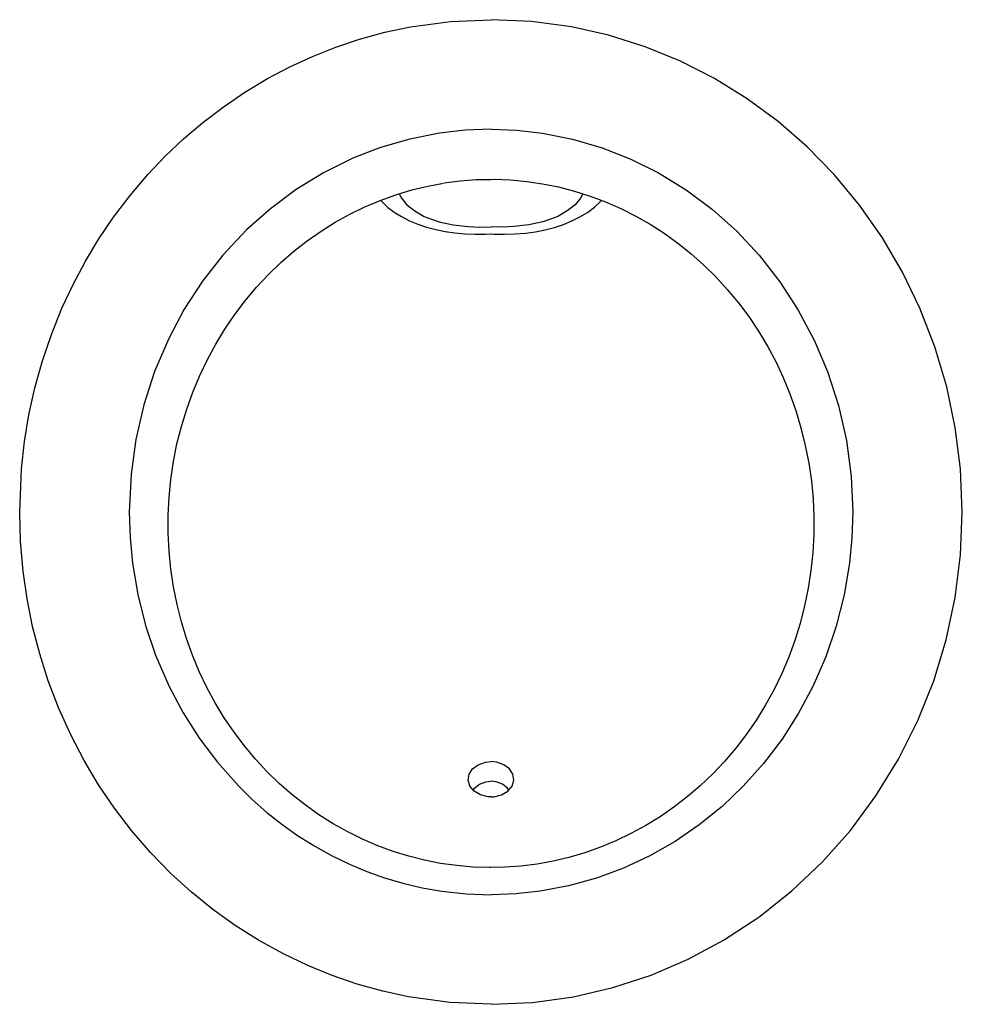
# Model space of a CAD drawing. Header units: millimetres. Extents: x -0.167 to 0.168, y -0.175 to 0.175.
import ezdxf

# ---------------------------------------------------------------- set-up
doc = ezdxf.new("R2010")
doc.units = ezdxf.units.MM
doc.header["$LTSCALE"] = 0.6
doc.layers.add('BLOCKS', color=3, linetype='Continuous')

msp = doc.modelspace()

# ---------------------------------------------------------------- linework, layer by layer
at = {"layer": 'BLOCKS', "linetype": 'Continuous', "flags": 128}
for points in [[(0.00009, -0.17517), (-0.01457, -0.1745), (-0.02924, -0.17247), (-0.0384, -0.17049), (-0.04743, -0.16798), (-0.05638, -0.16492), (-0.06499, -0.16142), (-0.07393, -0.15716), (-0.08259, -0.15236), (-0.09086, -0.14712), (-0.09881, -0.14141), (-0.10648, -0.13518), (-0.11365, -0.12864), (-0.12087, -0.12122), (-0.12764, -0.11339), (-0.13373, -0.10543), (-0.13935, -0.09713), (-0.14453, -0.08846), (-0.14914, -0.07965), (-0.15349, -0.07002), (-0.15727, -0.06015), (-0.16031, -0.05061), (-0.16281, -0.04091), (-0.16479, -0.03101), (-0.1662, -0.02118), (-0.16711, -0.01069), (-0.16741, -0.00017), (-0.16677, 0.01522), (-0.16569, 0.02486), (-0.16411, 0.03442), (-0.162, 0.04396), (-0.15942, 0.05324), (-0.15617, 0.06287), (-0.15238, 0.0723), (-0.14844, 0.08073), (-0.14407, 0.08895), (-0.13924, 0.09698), (-0.13406, 0.10463), (-0.12817, 0.11239), (-0.12186, 0.11981), (-0.11566, 0.12632), (-0.10914, 0.13251), (-0.10229, 0.13834), (-0.09515, 0.14379), (-0.08736, 0.14909), (-0.07929, 0.15393), (-0.07142, 0.15808), (-0.06334, 0.1618), (-0.05507, 0.16507), (-0.04663, 0.16789), (-0.03762, 0.17034), (-0.02849, 0.17227), (-0.01432, 0.17418), (0.00009, 0.17483)], [(0.00009, -0.17517), (0.01481, -0.17449), (0.02941, -0.17247), (0.04333, -0.16922), (0.05696, -0.16475), (0.07016, -0.15911), (0.08276, -0.15236), (0.09525, -0.14417), (0.107, -0.13486), (0.11789, -0.12456), (0.12781, -0.11339), (0.1369, -0.10111), (0.14491, -0.08805), (0.15178, -0.07434), (0.15744, -0.06015), (0.16184, -0.04555), (0.16502, -0.03058), (0.16694, -0.0154), (0.16759, -0.00017), (0.16694, 0.01522), (0.16509, 0.02985), (0.16206, 0.04434), (0.15787, 0.05854), (0.15255, 0.0723), (0.14638, 0.08504), (0.1392, 0.09728), (0.13106, 0.10891), (0.12203, 0.11981), (0.11247, 0.12958), (0.10212, 0.13859), (0.09109, 0.14674), (0.07946, 0.15393), (0.06739, 0.16007), (0.05482, 0.16521), (0.04186, 0.16929), (0.02866, 0.17227), (0.01443, 0.17419), (0.00009, 0.17483)], [(0.00009, 0.13589), (-0.00906, 0.13554), (-0.01821, 0.1345), (-0.02874, 0.13242), (-0.03913, 0.1294), (-0.04906, 0.12555), (-0.05946, 0.12041), (-0.06914, 0.11446), (-0.07833, 0.10763), (-0.08675, 0.10014), (-0.09517, 0.09118), (-0.10245, 0.08187), (-0.10895, 0.07189), (-0.11447, 0.06156), (-0.11947, 0.04983), (-0.12333, 0.03792), (-0.12614, 0.02561), (-0.12784, 0.01331), (-0.12847, -0.00023), (-0.12818, -0.00931), (-0.12731, -0.0184), (-0.12544, -0.02951), (-0.12269, -0.0405), (-0.11911, -0.05111), (-0.11435, -0.06214), (-0.10933, -0.07158), (-0.10355, -0.08066), (-0.09715, -0.08915), (-0.08957, -0.09765), (-0.08469, -0.10243), (-0.07956, -0.10695), (-0.0742, -0.11119), (-0.06863, -0.11514), (-0.06258, -0.11896), (-0.05632, -0.12242), (-0.05026, -0.12535), (-0.04405, -0.12795), (-0.03771, -0.13021), (-0.03126, -0.13211), (-0.02438, -0.13373), (-0.01742, -0.13495), (-0.00869, -0.1359), (0.00009, -0.13622)], [(0.00009, 0.13589), (0.00926, 0.13554), (0.01839, 0.1345), (0.0291, 0.13236), (0.03962, 0.12927), (0.04984, 0.12527), (0.05963, 0.12041), (0.06948, 0.11434), (0.07878, 0.10738), (0.08744, 0.09963), (0.09534, 0.09118), (0.10274, 0.0817), (0.10929, 0.07157), (0.11494, 0.0609), (0.11964, 0.04983), (0.12355, 0.03769), (0.12637, 0.0252), (0.12807, 0.01251), (0.12864, -0.00023), (0.12835, -0.00933), (0.12748, -0.0184), (0.12557, -0.02967), (0.12276, -0.04079), (0.11907, -0.05165), (0.11452, -0.06214), (0.10941, -0.07171), (0.10355, -0.08088), (0.09698, -0.08956), (0.08975, -0.09765), (0.08221, -0.10481), (0.07411, -0.11137), (0.06551, -0.11727), (0.05649, -0.12242), (0.0472, -0.12674), (0.03756, -0.1303), (0.02766, -0.13305), (0.0176, -0.13495), (0.00886, -0.1359), (0.00009, -0.13622)], [(0.00008, -0.12654), (-0.0004, -0.12655), (-0.00624, -0.12637), (-0.01206, -0.12587), (-0.01782, -0.12507), (-0.02352, -0.12396), (-0.02913, -0.12255), (-0.03467, -0.12084), (-0.04014, -0.11882), (-0.04555, -0.1165), (-0.05085, -0.11388), (-0.05605, -0.11097), (-0.0611, -0.10778), (-0.066, -0.10431), (-0.07071, -0.10059), (-0.07523, -0.09663), (-0.07953, -0.09245), (-0.08364, -0.08801), (-0.08756, -0.08334), (-0.09125, -0.07844), (-0.09471, -0.07333), (-0.09793, -0.06803), (-0.10089, -0.06254), (-0.10359, -0.0569), (-0.106, -0.0511), (-0.10813, -0.04519), (-0.10995, -0.03918), (-0.1115, -0.03304), (-0.11274, -0.02679), (-0.11369, -0.02046), (-0.11432, -0.01407), (-0.11464, -0.00765), (-0.11464, -0.00125), (-0.11433, 0.00512), (-0.1137, 0.01144), (-0.11276, 0.01773), (-0.11151, 0.02401), (-0.10993, 0.03026), (-0.10806, 0.03642), (-0.10589, 0.04245), (-0.10343, 0.04834), (-0.10071, 0.05404), (-0.09774, 0.05952), (-0.09451, 0.06483), (-0.091, 0.06998), (-0.08724, 0.07495), (-0.08325, 0.0797), (-0.07903, 0.08422), (-0.07461, 0.08849), (-0.07, 0.09251), (-0.06523, 0.09625), (-0.0603, 0.0997), (-0.05526, 0.10285), (-0.0501, 0.1057), (-0.04477, 0.10829), (-0.03931, 0.11059), (-0.03374, 0.1126), (-0.02809, 0.11431), (-0.02238, 0.1157), (-0.01682, 0.11674)], [(-0.01658, 0.11679), (-0.01091, 0.11753), (-0.0052, 0.11797), (0.00009, 0.11808)], [(0.00009, 0.11807), (0.00128, 0.11809), (0.00705, 0.11787), (0.01277, 0.11734), (0.01843, 0.11651), (0.02409, 0.11536), (0.02972, 0.1139), (0.03531, 0.11213), (0.04083, 0.11005), (0.04626, 0.10768), (0.05156, 0.10502), (0.0567, 0.10209), (0.06167, 0.0989), (0.06646, 0.09545), (0.07112, 0.09172), (0.07561, 0.08772), (0.07994, 0.08346), (0.08407, 0.07896), (0.08799, 0.07422), (0.09168, 0.06927), (0.09514, 0.06412), (0.09834, 0.05878), (0.10126, 0.05329), (0.10391, 0.04766), (0.10629, 0.04185), (0.10841, 0.03587), (0.11025, 0.02975), (0.11179, 0.02352), (0.11302, 0.01722), (0.11394, 0.01089), (0.11454, 0.00457), (0.11483, -0.00174), (0.1148, -0.00811), (0.11446, -0.01451), (0.1138, -0.02091), (0.11283, -0.02728), (0.11154, -0.03358), (0.10996, -0.03978), (0.10807, -0.04586), (0.1059, -0.05179), (0.10346, -0.05757), (0.10071, -0.06323), (0.09769, -0.06873), (0.09441, -0.07406), (0.09088, -0.07919), (0.0871, -0.08412), (0.0831, -0.08882), (0.07888, -0.09328), (0.07446, -0.09749), (0.06986, -0.10144), (0.06511, -0.10509), (0.06017, -0.1085), (0.05507, -0.11164), (0.04982, -0.1145), (0.04445, -0.11707), (0.03897, -0.11934), (0.03341, -0.12131), (0.02779, -0.12296), (0.02213, -0.1243), (0.01644, -0.12532), (0.01068, -0.12604), (0.00486, -0.12644), (0.00008, -0.12652)], [(-0.0325, 0.11297), (-0.03178, 0.11143), (-0.02979, 0.10902), (-0.02704, 0.10683), (-0.02361, 0.10493), (-0.0211, 0.1039), (-0.01839, 0.10302), (-0.01335, 0.1019), (-0.00798, 0.10127), (-0.00396, 0.10112), (0.00009, 0.10123)], [(0.03267, 0.11297), (0.03195, 0.11143), (0.02996, 0.10902), (0.02721, 0.10683), (0.02378, 0.10493), (0.02127, 0.1039), (0.01856, 0.10302), (0.01352, 0.1019), (0.00815, 0.10127), (0.00413, 0.10112), (0.00009, 0.10123)], [(-0.03916, 0.11065), (-0.03853, 0.10994), (-0.03656, 0.10812), (-0.03429, 0.10641), (-0.03173, 0.10482), (-0.02893, 0.10339), (-0.02593, 0.10214), (-0.02278, 0.10108), (-0.01956, 0.10023), (-0.01621, 0.09955), (-0.01276, 0.09905), (-0.0092, 0.09873), (-0.00557, 0.09857), (-0.00188, 0.09858), (0.00009, 0.09868)], [(0.00008, 0.09868), (0.00114, 0.09861), (0.00491, 0.09856), (0.00864, 0.09868), (0.01231, 0.09898), (0.01589, 0.09947), (0.01936, 0.10015), (0.02271, 0.10101), (0.02589, 0.10206), (0.02886, 0.10328), (0.0317, 0.10471), (0.03436, 0.10634), (0.03681, 0.10819), (0.03898, 0.11022), (0.03932, 0.11062)], [(0.00009, -0.10144), (-0.00097, -0.10137), (-0.00365, -0.10068), (-0.00587, -0.09938), (-0.00739, -0.0976), (-0.00804, -0.09552), (-0.00772, -0.09341), (-0.00649, -0.0915), (-0.00448, -0.09), (-0.00192, -0.08908), (0.00009, -0.08884)], [(0.00009, -0.10144), (0.00114, -0.10137), (0.00382, -0.10068), (0.00604, -0.09938), (0.00756, -0.0976), (0.00821, -0.09552), (0.00789, -0.09341), (0.00666, -0.0915), (0.00465, -0.09), (0.00209, -0.08908), (0.00009, -0.08884)], [(-0.0062, -0.09899), (-0.00579, -0.09831), (-0.00403, -0.09695), (-0.00178, -0.0961), (0.00009, -0.09586)], [(0.00638, -0.09899), (0.00596, -0.09831), (0.00421, -0.09695), (0.00195, -0.0961), (0.00009, -0.09586)]]:
    msp.add_lwpolyline(points, dxfattribs=at)

doc.saveas('drawing.dxf')
